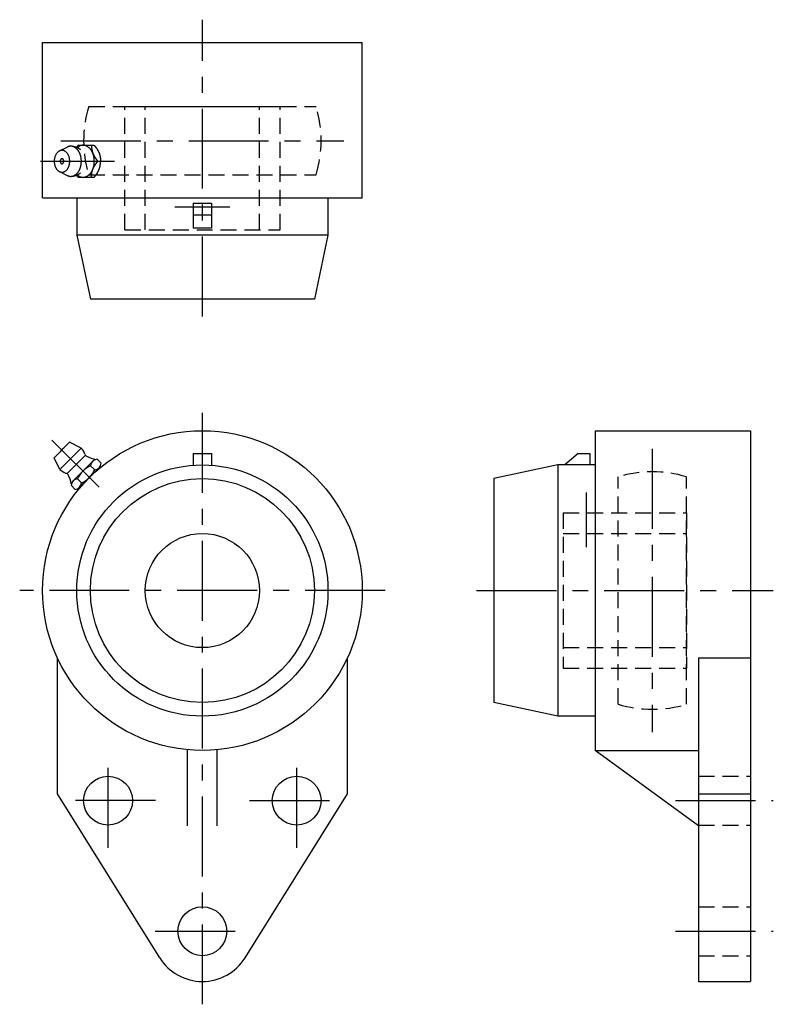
# Model space of a CAD drawing. Extents: x -40 to 125, y -91 to 125.
import ezdxf

# ---------------------------------------------------------------- set-up
doc = ezdxf.new("R2010")
doc.units = 0
doc.header["$LTSCALE"] = 14
doc.header["$MEASUREMENT"] = 0
doc.linetypes.add('CENTER', pattern=[2, 1.25, -0.25, 0.25, -0.25])
doc.linetypes.add('HIDDEN', pattern=[0.375, 0.25, -0.125])
doc.layers.get('0').update_dxf_attribs({"linetype": 'CONTINUOUS'})
doc.layers.add('CENTER', color=1, linetype='CENTER')
doc.layers.add('HIDDEN', color=3, linetype='HIDDEN')

msp = doc.modelspace()

# ---------------------------------------------------------------- linework, layer by layer
for p, q in [((-35, 120), (35, 120)), ((-35, 86), (-35, 120)), ((35, 86), (35, 120)), ((-31.3, 96.26), (-29.61, 97.11)), ((-27.19, 97.5), (-27.54, 97.04)), ((-27.19, 97.5), (-23.68, 97.5)), ((-22.9, 94), (-22.25, 94)), ((-31.3, 91.74), (-29.61, 90.89)), ((-27.19, 90.5), (-27.54, 90.96)), ((-27.19, 90.5), (-23.68, 90.5)), ((-35, 86), (35, 86)), ((-27.5, 86), (-27.5, 77.8)), ((-2, 84.8), (-2, 79.32)), ((-2, 84.8), (2, 84.8)), ((2, 84.8), (2, 79.32)), ((27.5, 86), (27.5, 77.8)), ((-2, 82.3), (2, 82.3)), ((27.5, 77.8), (-27.5, 77.8)), ((-27.5, 77.8), (-24.52, 63.8)), ((2, 79.32), (-2, 79.32)), ((27.5, 77.8), (24.52, 63.8)), ((24.52, 63.8), (-24.52, 63.8)), ((86, 35), (120, 35)), ((86, 35), (86, -35)), ((120, 35), (120, -85.6)), ((-32.46, 29.06), (-29.06, 32.46)), ((-26.52, 31.18), (-29.06, 32.46)), ((-31.18, 26.52), (-26.52, 31.18)), ((-31.18, 26.52), (-32.46, 29.06)), ((-25.64, 29.59), (-29.59, 25.64)), ((-28.31, 24.02), (-24.02, 28.31)), ((-23.04, 28.76), (-22.15, 27.87)), ((-2, 30), (-2, 27.43)), ((-2, 30), (2, 30)), ((2, 30), (2, 27.43)), ((82.3, 30), (79.32, 27.5)), ((82.3, 30), (84.8, 30)), ((84.8, 30), (84.8, 27.5)), ((-22.61, 26.89), (-26.89, 22.61)), ((-24.47, 27.33), (-23.58, 26.44)), ((77.8, 27.5), (63.8, 24.52)), ((86, 27.5), (77.8, 27.5)), ((77.8, 27.5), (77.8, -27.5)), ((-27.33, 24.47), (-26.44, 23.58)), ((63.8, 24.52), (63.8, -24.52)), ((-27.87, 22.15), (-28.76, 23.04)), ((-31.75, -44.5), (-31.75, -14.73)), ((31.75, -44.5), (31.75, -14.73)), ((108.6, -14.73), (108.6, -85.6)), ((108.6, -14.73), (120, -14.73)), ((77.8, -27.5), (63.8, -24.52)), ((86, -27.5), (77.8, -27.5)), ((-3.25, -51.5), (-3.25, -34.85)), ((3.25, -51.5), (3.25, -34.85)), ((86, -35), (108.6, -35)), ((108.6, -51.5), (86, -35)), ((-9.33, -80.42), (-31.75, -44.5)), ((9.33, -80.42), (31.75, -44.5)), ((108.6, -44.5), (120, -44.5)), ((108.6, -85.6), (120, -85.6))]:
    msp.add_line(p, q)
for points in [[(-29.61, 90.89, 0), (-29.54, 90.86, 0), (-29.47, 90.83, 0), (-29.41, 90.8, 0), (-29.34, 90.78, 0), (-29.27, 90.76, 0), (-29.2, 90.74, 0), (-29.13, 90.73, 0), (-29.06, 90.72, 0), (-29, 90.71, 0), (-28.93, 90.7, 0), (-28.86, 90.7, 0), (-28.79, 90.7, 0), (-28.72, 90.7, 0), (-28.65, 90.71, 0), (-28.58, 90.72, 0), (-28.51, 90.73, 0), (-28.44, 90.75, 0), (-28.37, 90.76, 0), (-28.3, 90.78, 0), (-28.24, 90.81, 0), (-28.17, 90.84, 0), (-28.1, 90.86, 0), (-28.04, 90.9, 0), (-27.97, 90.93, 0), (-27.91, 90.97, 0), (-27.84, 91.01, 0), (-27.78, 91.05, 0), (-27.72, 91.1, 0), (-27.66, 91.15, 0), (-27.6, 91.2, 0), (-27.54, 91.25, 0), (-27.48, 91.31, 0), (-27.43, 91.36, 0), (-27.37, 91.42, 0), (-27.32, 91.49, 0), (-27.27, 91.55, 0), (-27.21, 91.62, 0), (-27.16, 91.69, 0), (-27.12, 91.76, 0), (-27.07, 91.83, 0), (-27.02, 91.91, 0), (-26.98, 91.99, 0), (-26.94, 92.06, 0), (-26.9, 92.14, 0), (-26.86, 92.23, 0), (-26.83, 92.31, 0), (-26.79, 92.4, 0), (-26.76, 92.48, 0), (-26.73, 92.57, 0), (-26.7, 92.66, 0), (-26.67, 92.75, 0), (-26.64, 92.84, 0), (-26.62, 92.94, 0), (-26.6, 93.03, 0), (-26.58, 93.12, 0), (-26.56, 93.22, 0), (-26.55, 93.32, 0), (-26.53, 93.41, 0), (-26.52, 93.51, 0), (-26.51, 93.61, 0), (-26.51, 93.7, 0), (-26.5, 93.8, 0), (-26.5, 93.9, 0), (-26.5, 94, 0), (-26.5, 94.1, 0), (-26.5, 94.2, 0), (-26.51, 94.3, 0), (-26.51, 94.39, 0), (-26.52, 94.49, 0), (-26.53, 94.59, 0), (-26.55, 94.68, 0), (-26.56, 94.78, 0), (-26.58, 94.88, 0), (-26.6, 94.97, 0), (-26.62, 95.06, 0), (-26.64, 95.16, 0), (-26.67, 95.25, 0), (-26.7, 95.34, 0), (-26.73, 95.43, 0), (-26.76, 95.52, 0), (-26.79, 95.6, 0), (-26.83, 95.69, 0), (-26.86, 95.77, 0), (-26.9, 95.86, 0), (-26.94, 95.94, 0), (-26.98, 96.01, 0), (-27.02, 96.09, 0), (-27.07, 96.17, 0), (-27.12, 96.24, 0), (-27.16, 96.31, 0), (-27.21, 96.38, 0), (-27.27, 96.45, 0), (-27.32, 96.51, 0), (-27.37, 96.58, 0), (-27.43, 96.64, 0), (-27.48, 96.69, 0), (-27.54, 96.75, 0), (-27.6, 96.8, 0), (-27.66, 96.85, 0), (-27.72, 96.9, 0), (-27.78, 96.95, 0), (-27.84, 96.99, 0), (-27.91, 97.03, 0), (-27.97, 97.07, 0), (-28.04, 97.1, 0), (-28.1, 97.14, 0), (-28.17, 97.16, 0), (-28.24, 97.19, 0), (-28.3, 97.22, 0), (-28.37, 97.24, 0), (-28.44, 97.25, 0), (-28.51, 97.27, 0), (-28.58, 97.28, 0), (-28.65, 97.29, 0), (-28.72, 97.3, 0), (-28.79, 97.3, 0), (-28.86, 97.3, 0), (-28.93, 97.3, 0), (-29, 97.29, 0), (-29.06, 97.28, 0), (-29.13, 97.27, 0), (-29.2, 97.26, 0), (-29.27, 97.24, 0), (-29.34, 97.22, 0), (-29.41, 97.2, 0), (-29.47, 97.17, 0), (-29.54, 97.14, 0), (-29.61, 97.11, 0)], [(-27.43, 91.01, 0), (-27.36, 90.95, 0), (-27.29, 90.9, 0), (-27.21, 90.85, 0), (-27.14, 90.8, 0), (-27.06, 90.75, 0), (-26.99, 90.71, 0), (-26.91, 90.67, 0), (-26.83, 90.64, 0), (-26.75, 90.61, 0), (-26.67, 90.58, 0), (-26.59, 90.56, 0), (-26.51, 90.54, 0), (-26.43, 90.52, 0), (-26.35, 90.51, 0), (-26.27, 90.5, 0), (-26.19, 90.5, 0), (-26.1, 90.5, 0), (-26.02, 90.5, 0), (-25.94, 90.51, 0), (-25.86, 90.52, 0), (-25.78, 90.54, 0), (-25.7, 90.56, 0), (-25.62, 90.58, 0), (-25.54, 90.61, 0), (-25.46, 90.64, 0), (-25.38, 90.67, 0), (-25.3, 90.71, 0), (-25.23, 90.75, 0), (-25.15, 90.79, 0), (-25.08, 90.84, 0), (-25, 90.89, 0), (-24.93, 90.95, 0), (-24.86, 91.01, 0), (-24.79, 91.07, 0), (-24.72, 91.13, 0), (-24.66, 91.2, 0), (-24.59, 91.27, 0), (-24.53, 91.35, 0), (-24.47, 91.42, 0), (-24.41, 91.5, 0), (-24.35, 91.59, 0), (-24.3, 91.67, 0), (-24.24, 91.76, 0), (-24.19, 91.85, 0), (-24.14, 91.94, 0), (-24.09, 92.04, 0), (-24.05, 92.13, 0), (-24.01, 92.23, 0), (-23.97, 92.33, 0), (-23.93, 92.44, 0), (-23.89, 92.54, 0), (-23.86, 92.65, 0), (-23.83, 92.75, 0), (-23.8, 92.86, 0), (-23.78, 92.97, 0), (-23.75, 93.08, 0), (-23.73, 93.2, 0), (-23.72, 93.31, 0), (-23.7, 93.42, 0), (-23.69, 93.54, 0), (-23.68, 93.65, 0), (-23.67, 93.77, 0), (-23.67, 93.88, 0), (-23.67, 94, 0), (-23.67, 94.12, 0), (-23.67, 94.23, 0), (-23.68, 94.35, 0), (-23.69, 94.46, 0), (-23.7, 94.58, 0), (-23.72, 94.69, 0), (-23.73, 94.8, 0), (-23.75, 94.92, 0), (-23.78, 95.03, 0), (-23.8, 95.14, 0), (-23.83, 95.25, 0), (-23.86, 95.35, 0), (-23.89, 95.46, 0), (-23.93, 95.56, 0), (-23.97, 95.67, 0), (-24.01, 95.77, 0), (-24.05, 95.87, 0), (-24.09, 95.96, 0), (-24.14, 96.06, 0), (-24.19, 96.15, 0), (-24.24, 96.24, 0), (-24.3, 96.33, 0), (-24.35, 96.41, 0), (-24.41, 96.5, 0), (-24.47, 96.58, 0), (-24.53, 96.65, 0), (-24.59, 96.73, 0), (-24.66, 96.8, 0), (-24.72, 96.87, 0), (-24.79, 96.93, 0), (-24.86, 96.99, 0), (-24.93, 97.05, 0), (-25, 97.11, 0), (-25.08, 97.16, 0), (-25.15, 97.21, 0), (-25.23, 97.25, 0), (-25.3, 97.29, 0), (-25.38, 97.33, 0), (-25.46, 97.36, 0), (-25.54, 97.39, 0), (-25.62, 97.42, 0), (-25.7, 97.44, 0), (-25.78, 97.46, 0), (-25.86, 97.48, 0), (-25.94, 97.49, 0), (-26.02, 97.5, 0), (-26.1, 97.5, 0), (-26.19, 97.5, 0), (-26.27, 97.5, 0), (-26.35, 97.49, 0), (-26.43, 97.48, 0), (-26.51, 97.46, 0), (-26.59, 97.44, 0), (-26.67, 97.42, 0), (-26.75, 97.39, 0), (-26.83, 97.36, 0), (-26.91, 97.33, 0), (-26.99, 97.29, 0), (-27.06, 97.25, 0), (-27.14, 97.2, 0), (-27.21, 97.15, 0), (-27.29, 97.1, 0), (-27.36, 97.05, 0), (-27.43, 96.99, 0)], [(-24.33, 97.5, 0), (-24.33, 97.48, 0), (-24.33, 97.45, 0), (-24.32, 97.43, 0), (-24.32, 97.4, 0), (-24.32, 97.38, 0), (-24.31, 97.35, 0), (-24.31, 97.33, 0), (-24.31, 97.3, 0), (-24.31, 97.28, 0), (-24.3, 97.25, 0), (-24.3, 97.23, 0), (-24.3, 97.21, 0), (-24.29, 97.18, 0), (-24.29, 97.16, 0), (-24.29, 97.13, 0), (-24.28, 97.11, 0), (-24.28, 97.08, 0), (-24.28, 97.06, 0), (-24.27, 97.03, 0), (-24.27, 97.01, 0), (-24.27, 96.99, 0), (-24.27, 96.96, 0), (-24.26, 96.94, 0), (-24.26, 96.91, 0), (-24.25, 96.89, 0), (-24.25, 96.86, 0), (-24.25, 96.84, 0), (-24.24, 96.82, 0), (-24.24, 96.79, 0), (-24.24, 96.77, 0), (-24.23, 96.74, 0), (-24.23, 96.72, 0), (-24.23, 96.7, 0), (-24.22, 96.67, 0), (-24.22, 96.65, 0), (-24.21, 96.62, 0), (-24.21, 96.6, 0), (-24.21, 96.58, 0), (-24.2, 96.55, 0), (-24.2, 96.53, 0), (-24.19, 96.5, 0), (-24.19, 96.48, 0), (-24.18, 96.46, 0), (-24.18, 96.43, 0), (-24.17, 96.41, 0), (-24.17, 96.38, 0), (-24.16, 96.36, 0), (-24.16, 96.34, 0), (-24.15, 96.31, 0), (-24.15, 96.29, 0), (-24.14, 96.27, 0), (-24.14, 96.24, 0), (-24.13, 96.22, 0), (-24.13, 96.2, 0), (-24.12, 96.17, 0), (-24.12, 96.15, 0), (-24.11, 96.13, 0), (-24.1, 96.1, 0), (-24.1, 96.08, 0), (-24.09, 96.06, 0), (-24.08, 96.03, 0), (-24.08, 96.01, 0), (-24.07, 95.99, 0), (-24.06, 95.97, 0), (-24.06, 95.94, 0), (-24.05, 95.92, 0), (-24.04, 95.9, 0), (-24.04, 95.87, 0), (-24.03, 95.85, 0), (-24.02, 95.83, 0), (-24.01, 95.81, 0), (-24.01, 95.78, 0), (-24, 95.76, 0), (-23.99, 95.74, 0), (-23.98, 95.72, 0), (-23.97, 95.69, 0), (-23.96, 95.67, 0), (-23.96, 95.65, 0), (-23.95, 95.63, 0), (-23.94, 95.61, 0), (-23.93, 95.58, 0), (-23.92, 95.56, 0), (-23.91, 95.54, 0), (-23.9, 95.52, 0), (-23.89, 95.5, 0), (-23.88, 95.48, 0), (-23.87, 95.45, 0), (-23.86, 95.43, 0), (-23.85, 95.41, 0), (-23.84, 95.39, 0), (-23.83, 95.37, 0), (-23.82, 95.35, 0), (-23.81, 95.33, 0), (-23.8, 95.3, 0), (-23.79, 95.28, 0), (-23.77, 95.26, 0), (-23.76, 95.24, 0), (-23.75, 95.22, 0), (-23.74, 95.2, 0), (-23.73, 95.18, 0), (-23.72, 95.16, 0), (-23.7, 95.14, 0), (-23.69, 95.12, 0), (-23.68, 95.09, 0), (-23.67, 95.07, 0), (-23.66, 95.05, 0), (-23.64, 95.03, 0), (-23.63, 95.01, 0), (-23.62, 94.99, 0), (-23.61, 94.97, 0), (-23.59, 94.95, 0), (-23.58, 94.93, 0), (-23.57, 94.91, 0), (-23.55, 94.89, 0), (-23.54, 94.87, 0), (-23.53, 94.85, 0), (-23.51, 94.83, 0), (-23.5, 94.81, 0), (-23.49, 94.79, 0), (-23.47, 94.77, 0), (-23.46, 94.75, 0), (-23.45, 94.73, 0), (-23.43, 94.71, 0), (-23.42, 94.69, 0), (-23.4, 94.67, 0), (-23.39, 94.65, 0), (-23.38, 94.63, 0), (-23.36, 94.61, 0), (-23.35, 94.59, 0), (-23.33, 94.57, 0), (-23.32, 94.55, 0), (-23.3, 94.53, 0), (-23.29, 94.51, 0), (-23.28, 94.49, 0), (-23.26, 94.47, 0), (-23.25, 94.45, 0), (-23.23, 94.43, 0), (-23.22, 94.41, 0), (-23.2, 94.39, 0), (-23.19, 94.37, 0), (-23.17, 94.35, 0), (-23.16, 94.33, 0), (-23.14, 94.31, 0), (-23.13, 94.29, 0), (-23.11, 94.27, 0), (-23.1, 94.25, 0), (-23.08, 94.23, 0), (-23.07, 94.21, 0), (-23.05, 94.2, 0), (-23.04, 94.18, 0), (-23.02, 94.16, 0), (-23.01, 94.14, 0), (-22.99, 94.12, 0), (-22.98, 94.1, 0), (-22.96, 94.08, 0), (-22.95, 94.06, 0), (-22.93, 94.04, 0), (-22.92, 94.02, 0), (-22.9, 94, 0)], [(-23.68, 97.5, 0), (-23.67, 97.48, 0), (-23.65, 97.46, 0), (-23.64, 97.44, 0), (-23.62, 97.42, 0), (-23.61, 97.4, 0), (-23.59, 97.38, 0), (-23.58, 97.36, 0), (-23.56, 97.34, 0), (-23.55, 97.32, 0), (-23.53, 97.3, 0), (-23.52, 97.29, 0), (-23.5, 97.27, 0), (-23.49, 97.25, 0), (-23.47, 97.23, 0), (-23.46, 97.21, 0), (-23.44, 97.19, 0), (-23.43, 97.17, 0), (-23.41, 97.15, 0), (-23.4, 97.13, 0), (-23.38, 97.11, 0), (-23.37, 97.09, 0), (-23.35, 97.07, 0), (-23.34, 97.05, 0), (-23.32, 97.03, 0), (-23.31, 97.01, 0), (-23.29, 96.99, 0), (-23.28, 96.97, 0), (-23.27, 96.95, 0), (-23.25, 96.93, 0), (-23.24, 96.91, 0), (-23.22, 96.89, 0), (-23.21, 96.87, 0), (-23.19, 96.85, 0), (-23.18, 96.83, 0), (-23.17, 96.81, 0), (-23.15, 96.79, 0), (-23.14, 96.77, 0), (-23.12, 96.75, 0), (-23.11, 96.73, 0), (-23.1, 96.71, 0), (-23.08, 96.69, 0), (-23.07, 96.67, 0), (-23.06, 96.65, 0), (-23.04, 96.63, 0), (-23.03, 96.61, 0), (-23.02, 96.59, 0), (-23, 96.57, 0), (-22.99, 96.55, 0), (-22.98, 96.53, 0), (-22.97, 96.51, 0), (-22.95, 96.49, 0), (-22.94, 96.47, 0), (-22.93, 96.45, 0), (-22.92, 96.43, 0), (-22.9, 96.41, 0), (-22.89, 96.38, 0), (-22.88, 96.36, 0), (-22.87, 96.34, 0), (-22.86, 96.32, 0), (-22.84, 96.3, 0), (-22.83, 96.28, 0), (-22.82, 96.26, 0), (-22.81, 96.24, 0), (-22.8, 96.22, 0), (-22.79, 96.2, 0), (-22.78, 96.17, 0), (-22.77, 96.15, 0), (-22.75, 96.13, 0), (-22.74, 96.11, 0), (-22.73, 96.09, 0), (-22.72, 96.07, 0), (-22.71, 96.05, 0), (-22.7, 96.02, 0), (-22.69, 96, 0), (-22.68, 95.98, 0), (-22.67, 95.96, 0), (-22.66, 95.94, 0), (-22.66, 95.92, 0), (-22.65, 95.89, 0), (-22.64, 95.87, 0), (-22.63, 95.85, 0), (-22.62, 95.83, 0), (-22.61, 95.81, 0), (-22.6, 95.78, 0), (-22.59, 95.76, 0), (-22.59, 95.74, 0), (-22.58, 95.72, 0), (-22.57, 95.69, 0), (-22.56, 95.67, 0), (-22.56, 95.65, 0), (-22.55, 95.63, 0), (-22.54, 95.6, 0), (-22.53, 95.58, 0), (-22.53, 95.56, 0), (-22.52, 95.53, 0), (-22.51, 95.51, 0), (-22.51, 95.49, 0), (-22.5, 95.47, 0), (-22.49, 95.44, 0), (-22.49, 95.42, 0), (-22.48, 95.4, 0), (-22.48, 95.37, 0), (-22.47, 95.35, 0), (-22.46, 95.33, 0), (-22.46, 95.3, 0), (-22.45, 95.28, 0), (-22.45, 95.26, 0), (-22.44, 95.23, 0), (-22.44, 95.21, 0), (-22.43, 95.19, 0), (-22.43, 95.16, 0), (-22.42, 95.14, 0), (-22.42, 95.12, 0), (-22.41, 95.09, 0), (-22.41, 95.07, 0), (-22.4, 95.04, 0), (-22.4, 95.02, 0), (-22.39, 95, 0), (-22.39, 94.97, 0), (-22.38, 94.95, 0), (-22.38, 94.92, 0), (-22.37, 94.9, 0), (-22.37, 94.88, 0), (-22.37, 94.85, 0), (-22.36, 94.83, 0), (-22.36, 94.8, 0), (-22.35, 94.78, 0), (-22.35, 94.76, 0), (-22.35, 94.73, 0), (-22.34, 94.71, 0), (-22.34, 94.68, 0), (-22.34, 94.66, 0), (-22.33, 94.64, 0), (-22.33, 94.61, 0), (-22.33, 94.59, 0), (-22.32, 94.56, 0), (-22.32, 94.54, 0), (-22.32, 94.51, 0), (-22.31, 94.49, 0), (-22.31, 94.47, 0), (-22.31, 94.44, 0), (-22.3, 94.42, 0), (-22.3, 94.39, 0), (-22.3, 94.37, 0), (-22.29, 94.34, 0), (-22.29, 94.32, 0), (-22.29, 94.29, 0), (-22.29, 94.27, 0), (-22.28, 94.25, 0), (-22.28, 94.22, 0), (-22.28, 94.2, 0), (-22.27, 94.17, 0), (-22.27, 94.15, 0), (-22.27, 94.12, 0), (-22.26, 94.1, 0), (-22.26, 94.07, 0), (-22.26, 94.05, 0), (-22.26, 94.02, 0), (-22.25, 94, 0)], [(-30.74, 91.6, 0), (-30.66, 91.6, 0), (-30.57, 91.61, 0), (-30.49, 91.63, 0), (-30.41, 91.65, 0), (-30.33, 91.67, 0), (-30.25, 91.7, 0), (-30.17, 91.74, 0), (-30.09, 91.78, 0), (-30.01, 91.83, 0), (-29.94, 91.88, 0), (-29.87, 91.94, 0), (-29.8, 92, 0), (-29.73, 92.07, 0), (-29.66, 92.14, 0), (-29.6, 92.22, 0), (-29.54, 92.3, 0), (-29.48, 92.39, 0), (-29.43, 92.48, 0), (-29.38, 92.57, 0), (-29.33, 92.67, 0), (-29.28, 92.77, 0), (-29.24, 92.87, 0), (-29.2, 92.97, 0), (-29.17, 93.08, 0), (-29.14, 93.19, 0), (-29.11, 93.3, 0), (-29.09, 93.42, 0), (-29.07, 93.53, 0), (-29.06, 93.65, 0), (-29.05, 93.76, 0), (-29.04, 93.88, 0), (-29.04, 94, 0), (-29.04, 94.12, 0), (-29.05, 94.24, 0), (-29.06, 94.35, 0), (-29.07, 94.47, 0), (-29.09, 94.58, 0), (-29.11, 94.7, 0), (-29.14, 94.81, 0), (-29.17, 94.92, 0), (-29.2, 95.03, 0), (-29.24, 95.13, 0), (-29.28, 95.23, 0), (-29.33, 95.33, 0), (-29.38, 95.43, 0), (-29.43, 95.52, 0), (-29.48, 95.61, 0), (-29.54, 95.7, 0), (-29.6, 95.78, 0), (-29.66, 95.86, 0), (-29.73, 95.93, 0), (-29.8, 96, 0), (-29.87, 96.06, 0), (-29.94, 96.12, 0), (-30.01, 96.17, 0), (-30.09, 96.22, 0), (-30.17, 96.26, 0), (-30.25, 96.3, 0), (-30.33, 96.33, 0), (-30.41, 96.35, 0), (-30.49, 96.37, 0), (-30.57, 96.39, 0), (-30.66, 96.4, 0), (-30.74, 96.4, 0), (-30.82, 96.4, 0), (-30.91, 96.39, 0), (-30.99, 96.37, 0), (-31.07, 96.35, 0), (-31.15, 96.33, 0), (-31.23, 96.3, 0), (-31.31, 96.26, 0), (-31.39, 96.22, 0), (-31.46, 96.17, 0), (-31.54, 96.12, 0), (-31.61, 96.06, 0), (-31.68, 96, 0), (-31.75, 95.93, 0), (-31.82, 95.86, 0), (-31.88, 95.78, 0), (-31.94, 95.7, 0), (-32, 95.61, 0), (-32.05, 95.52, 0), (-32.1, 95.43, 0), (-32.15, 95.33, 0), (-32.19, 95.23, 0), (-32.24, 95.13, 0), (-32.27, 95.03, 0), (-32.31, 94.92, 0), (-32.34, 94.81, 0), (-32.36, 94.7, 0), (-32.39, 94.58, 0), (-32.4, 94.47, 0), (-32.42, 94.35, 0), (-32.43, 94.24, 0), (-32.43, 94.12, 0), (-32.44, 94, 0), (-32.43, 93.88, 0), (-32.43, 93.76, 0), (-32.42, 93.65, 0), (-32.4, 93.53, 0), (-32.39, 93.42, 0), (-32.36, 93.3, 0), (-32.34, 93.19, 0), (-32.31, 93.08, 0), (-32.27, 92.97, 0), (-32.24, 92.87, 0), (-32.19, 92.77, 0), (-32.15, 92.67, 0), (-32.1, 92.57, 0), (-32.05, 92.48, 0), (-32, 92.39, 0), (-31.94, 92.3, 0), (-31.88, 92.22, 0), (-31.82, 92.14, 0), (-31.75, 92.07, 0), (-31.68, 92, 0), (-31.61, 91.94, 0), (-31.54, 91.88, 0), (-31.46, 91.83, 0), (-31.39, 91.78, 0), (-31.31, 91.74, 0), (-31.23, 91.7, 0), (-31.15, 91.67, 0), (-31.07, 91.65, 0), (-30.99, 91.63, 0), (-30.91, 91.61, 0), (-30.82, 91.6, 0), (-30.74, 91.6, 0)], [(-30.74, 93.45, 0), (-30.72, 93.45, 0), (-30.7, 93.45, 0), (-30.68, 93.45, 0), (-30.66, 93.46, 0), (-30.64, 93.46, 0), (-30.63, 93.47, 0), (-30.61, 93.48, 0), (-30.59, 93.49, 0), (-30.57, 93.5, 0), (-30.55, 93.51, 0), (-30.54, 93.52, 0), (-30.52, 93.54, 0), (-30.51, 93.55, 0), (-30.49, 93.57, 0), (-30.48, 93.59, 0), (-30.46, 93.61, 0), (-30.45, 93.63, 0), (-30.44, 93.65, 0), (-30.42, 93.67, 0), (-30.41, 93.69, 0), (-30.4, 93.71, 0), (-30.39, 93.74, 0), (-30.38, 93.76, 0), (-30.38, 93.79, 0), (-30.37, 93.81, 0), (-30.36, 93.84, 0), (-30.36, 93.87, 0), (-30.35, 93.89, 0), (-30.35, 93.92, 0), (-30.35, 93.95, 0), (-30.35, 93.97, 0), (-30.35, 94, 0), (-30.35, 94.03, 0), (-30.35, 94.05, 0), (-30.35, 94.08, 0), (-30.35, 94.11, 0), (-30.36, 94.13, 0), (-30.36, 94.16, 0), (-30.37, 94.19, 0), (-30.38, 94.21, 0), (-30.38, 94.24, 0), (-30.39, 94.26, 0), (-30.4, 94.29, 0), (-30.41, 94.31, 0), (-30.42, 94.33, 0), (-30.44, 94.35, 0), (-30.45, 94.37, 0), (-30.46, 94.39, 0), (-30.48, 94.41, 0), (-30.49, 94.43, 0), (-30.51, 94.45, 0), (-30.52, 94.46, 0), (-30.54, 94.48, 0), (-30.55, 94.49, 0), (-30.57, 94.5, 0), (-30.59, 94.51, 0), (-30.61, 94.52, 0), (-30.63, 94.53, 0), (-30.64, 94.54, 0), (-30.66, 94.54, 0), (-30.68, 94.55, 0), (-30.7, 94.55, 0), (-30.72, 94.55, 0), (-30.74, 94.55, 0), (-30.76, 94.55, 0), (-30.78, 94.55, 0), (-30.8, 94.55, 0), (-30.82, 94.54, 0), (-30.83, 94.54, 0), (-30.85, 94.53, 0), (-30.87, 94.52, 0), (-30.89, 94.51, 0), (-30.91, 94.5, 0), (-30.92, 94.49, 0), (-30.94, 94.48, 0), (-30.96, 94.46, 0), (-30.97, 94.45, 0), (-30.99, 94.43, 0), (-31, 94.41, 0), (-31.02, 94.39, 0), (-31.03, 94.37, 0), (-31.04, 94.35, 0), (-31.05, 94.33, 0), (-31.06, 94.31, 0), (-31.08, 94.29, 0), (-31.08, 94.26, 0), (-31.09, 94.24, 0), (-31.1, 94.21, 0), (-31.11, 94.19, 0), (-31.11, 94.16, 0), (-31.12, 94.13, 0), (-31.12, 94.11, 0), (-31.13, 94.08, 0), (-31.13, 94.05, 0), (-31.13, 94.03, 0), (-31.13, 94, 0), (-31.13, 93.97, 0), (-31.13, 93.95, 0), (-31.13, 93.92, 0), (-31.12, 93.89, 0), (-31.12, 93.87, 0), (-31.11, 93.84, 0), (-31.11, 93.81, 0), (-31.1, 93.79, 0), (-31.09, 93.76, 0), (-31.08, 93.74, 0), (-31.08, 93.71, 0), (-31.06, 93.69, 0), (-31.05, 93.67, 0), (-31.04, 93.65, 0), (-31.03, 93.63, 0), (-31.02, 93.61, 0), (-31, 93.59, 0), (-30.99, 93.57, 0), (-30.97, 93.55, 0), (-30.96, 93.54, 0), (-30.94, 93.52, 0), (-30.92, 93.51, 0), (-30.91, 93.5, 0), (-30.89, 93.49, 0), (-30.87, 93.48, 0), (-30.85, 93.47, 0), (-30.83, 93.46, 0), (-30.82, 93.46, 0), (-30.8, 93.45, 0), (-30.78, 93.45, 0), (-30.76, 93.45, 0), (-30.74, 93.45, 0)], [(-24.33, 90.5, 0), (-24.33, 90.52, 0), (-24.33, 90.55, 0), (-24.32, 90.57, 0), (-24.32, 90.6, 0), (-24.32, 90.62, 0), (-24.31, 90.65, 0), (-24.31, 90.67, 0), (-24.31, 90.7, 0), (-24.31, 90.72, 0), (-24.3, 90.75, 0), (-24.3, 90.77, 0), (-24.3, 90.79, 0), (-24.29, 90.82, 0), (-24.29, 90.84, 0), (-24.29, 90.87, 0), (-24.28, 90.89, 0), (-24.28, 90.92, 0), (-24.28, 90.94, 0), (-24.27, 90.97, 0), (-24.27, 90.99, 0), (-24.27, 91.01, 0), (-24.27, 91.04, 0), (-24.26, 91.06, 0), (-24.26, 91.09, 0), (-24.25, 91.11, 0), (-24.25, 91.14, 0), (-24.25, 91.16, 0), (-24.24, 91.18, 0), (-24.24, 91.21, 0), (-24.24, 91.23, 0), (-24.23, 91.26, 0), (-24.23, 91.28, 0), (-24.23, 91.3, 0), (-24.22, 91.33, 0), (-24.22, 91.35, 0), (-24.21, 91.38, 0), (-24.21, 91.4, 0), (-24.21, 91.42, 0), (-24.2, 91.45, 0), (-24.2, 91.47, 0), (-24.19, 91.5, 0), (-24.19, 91.52, 0), (-24.18, 91.54, 0), (-24.18, 91.57, 0), (-24.17, 91.59, 0), (-24.17, 91.62, 0), (-24.16, 91.64, 0), (-24.16, 91.66, 0), (-24.15, 91.69, 0), (-24.15, 91.71, 0), (-24.14, 91.73, 0), (-24.14, 91.76, 0), (-24.13, 91.78, 0), (-24.13, 91.8, 0), (-24.12, 91.83, 0), (-24.12, 91.85, 0), (-24.11, 91.87, 0), (-24.1, 91.9, 0), (-24.1, 91.92, 0), (-24.09, 91.94, 0), (-24.08, 91.97, 0), (-24.08, 91.99, 0), (-24.07, 92.01, 0), (-24.06, 92.03, 0), (-24.06, 92.06, 0), (-24.05, 92.08, 0), (-24.04, 92.1, 0), (-24.04, 92.13, 0), (-24.03, 92.15, 0), (-24.02, 92.17, 0), (-24.01, 92.19, 0), (-24.01, 92.22, 0), (-24, 92.24, 0), (-23.99, 92.26, 0), (-23.98, 92.28, 0), (-23.97, 92.31, 0), (-23.96, 92.33, 0), (-23.96, 92.35, 0), (-23.95, 92.37, 0), (-23.94, 92.39, 0), (-23.93, 92.42, 0), (-23.92, 92.44, 0), (-23.91, 92.46, 0), (-23.9, 92.48, 0), (-23.89, 92.5, 0), (-23.88, 92.52, 0), (-23.87, 92.55, 0), (-23.86, 92.57, 0), (-23.85, 92.59, 0), (-23.84, 92.61, 0), (-23.83, 92.63, 0), (-23.82, 92.65, 0), (-23.81, 92.67, 0), (-23.8, 92.7, 0), (-23.79, 92.72, 0), (-23.77, 92.74, 0), (-23.76, 92.76, 0), (-23.75, 92.78, 0), (-23.74, 92.8, 0), (-23.73, 92.82, 0), (-23.72, 92.84, 0), (-23.7, 92.86, 0), (-23.69, 92.88, 0), (-23.68, 92.91, 0), (-23.67, 92.93, 0), (-23.66, 92.95, 0), (-23.64, 92.97, 0), (-23.63, 92.99, 0), (-23.62, 93.01, 0), (-23.61, 93.03, 0), (-23.59, 93.05, 0), (-23.58, 93.07, 0), (-23.57, 93.09, 0), (-23.55, 93.11, 0), (-23.54, 93.13, 0), (-23.53, 93.15, 0), (-23.51, 93.17, 0), (-23.5, 93.19, 0), (-23.49, 93.21, 0), (-23.47, 93.23, 0), (-23.46, 93.25, 0), (-23.45, 93.27, 0), (-23.43, 93.29, 0), (-23.42, 93.31, 0), (-23.4, 93.33, 0), (-23.39, 93.35, 0), (-23.38, 93.37, 0), (-23.36, 93.39, 0), (-23.35, 93.41, 0), (-23.33, 93.43, 0), (-23.32, 93.45, 0), (-23.3, 93.47, 0), (-23.29, 93.49, 0), (-23.28, 93.51, 0), (-23.26, 93.53, 0), (-23.25, 93.55, 0), (-23.23, 93.57, 0), (-23.22, 93.59, 0), (-23.2, 93.61, 0), (-23.19, 93.63, 0), (-23.17, 93.65, 0), (-23.16, 93.67, 0), (-23.14, 93.69, 0), (-23.13, 93.71, 0), (-23.11, 93.73, 0), (-23.1, 93.75, 0), (-23.08, 93.77, 0), (-23.07, 93.79, 0), (-23.05, 93.8, 0), (-23.04, 93.82, 0), (-23.02, 93.84, 0), (-23.01, 93.86, 0), (-22.99, 93.88, 0), (-22.98, 93.9, 0), (-22.96, 93.92, 0), (-22.95, 93.94, 0), (-22.93, 93.96, 0), (-22.92, 93.98, 0), (-22.9, 94, 0)], [(-23.68, 90.5, 0), (-23.67, 90.52, 0), (-23.65, 90.54, 0), (-23.64, 90.56, 0), (-23.62, 90.58, 0), (-23.61, 90.6, 0), (-23.59, 90.62, 0), (-23.58, 90.64, 0), (-23.56, 90.66, 0), (-23.55, 90.68, 0), (-23.53, 90.7, 0), (-23.52, 90.71, 0), (-23.5, 90.73, 0), (-23.49, 90.75, 0), (-23.47, 90.77, 0), (-23.46, 90.79, 0), (-23.44, 90.81, 0), (-23.43, 90.83, 0), (-23.41, 90.85, 0), (-23.4, 90.87, 0), (-23.38, 90.89, 0), (-23.37, 90.91, 0), (-23.35, 90.93, 0), (-23.34, 90.95, 0), (-23.32, 90.97, 0), (-23.31, 90.99, 0), (-23.29, 91.01, 0), (-23.28, 91.03, 0), (-23.27, 91.05, 0), (-23.25, 91.07, 0), (-23.24, 91.09, 0), (-23.22, 91.11, 0), (-23.21, 91.13, 0), (-23.19, 91.15, 0), (-23.18, 91.17, 0), (-23.17, 91.19, 0), (-23.15, 91.21, 0), (-23.14, 91.23, 0), (-23.12, 91.25, 0), (-23.11, 91.27, 0), (-23.1, 91.29, 0), (-23.08, 91.31, 0), (-23.07, 91.33, 0), (-23.06, 91.35, 0), (-23.04, 91.37, 0), (-23.03, 91.39, 0), (-23.02, 91.41, 0), (-23, 91.43, 0), (-22.99, 91.45, 0), (-22.98, 91.47, 0), (-22.97, 91.49, 0), (-22.95, 91.51, 0), (-22.94, 91.53, 0), (-22.93, 91.55, 0), (-22.92, 91.57, 0), (-22.9, 91.59, 0), (-22.89, 91.62, 0), (-22.88, 91.64, 0), (-22.87, 91.66, 0), (-22.86, 91.68, 0), (-22.84, 91.7, 0), (-22.83, 91.72, 0), (-22.82, 91.74, 0), (-22.81, 91.76, 0), (-22.8, 91.78, 0), (-22.79, 91.8, 0), (-22.78, 91.83, 0), (-22.77, 91.85, 0), (-22.75, 91.87, 0), (-22.74, 91.89, 0), (-22.73, 91.91, 0), (-22.72, 91.93, 0), (-22.71, 91.95, 0), (-22.7, 91.98, 0), (-22.69, 92, 0), (-22.68, 92.02, 0), (-22.67, 92.04, 0), (-22.66, 92.06, 0), (-22.66, 92.08, 0), (-22.65, 92.11, 0), (-22.64, 92.13, 0), (-22.63, 92.15, 0), (-22.62, 92.17, 0), (-22.61, 92.19, 0), (-22.6, 92.22, 0), (-22.59, 92.24, 0), (-22.59, 92.26, 0), (-22.58, 92.28, 0), (-22.57, 92.31, 0), (-22.56, 92.33, 0), (-22.56, 92.35, 0), (-22.55, 92.37, 0), (-22.54, 92.4, 0), (-22.53, 92.42, 0), (-22.53, 92.44, 0), (-22.52, 92.47, 0), (-22.51, 92.49, 0), (-22.51, 92.51, 0), (-22.5, 92.53, 0), (-22.49, 92.56, 0), (-22.49, 92.58, 0), (-22.48, 92.6, 0), (-22.48, 92.63, 0), (-22.47, 92.65, 0), (-22.46, 92.67, 0), (-22.46, 92.7, 0), (-22.45, 92.72, 0), (-22.45, 92.74, 0), (-22.44, 92.77, 0), (-22.44, 92.79, 0), (-22.43, 92.81, 0), (-22.43, 92.84, 0), (-22.42, 92.86, 0), (-22.42, 92.88, 0), (-22.41, 92.91, 0), (-22.41, 92.93, 0), (-22.4, 92.96, 0), (-22.4, 92.98, 0), (-22.39, 93, 0), (-22.39, 93.03, 0), (-22.38, 93.05, 0), (-22.38, 93.08, 0), (-22.37, 93.1, 0), (-22.37, 93.12, 0), (-22.37, 93.15, 0), (-22.36, 93.17, 0), (-22.36, 93.2, 0), (-22.35, 93.22, 0), (-22.35, 93.24, 0), (-22.35, 93.27, 0), (-22.34, 93.29, 0), (-22.34, 93.32, 0), (-22.34, 93.34, 0), (-22.33, 93.36, 0), (-22.33, 93.39, 0), (-22.33, 93.41, 0), (-22.32, 93.44, 0), (-22.32, 93.46, 0), (-22.32, 93.49, 0), (-22.31, 93.51, 0), (-22.31, 93.53, 0), (-22.31, 93.56, 0), (-22.3, 93.58, 0), (-22.3, 93.61, 0), (-22.3, 93.63, 0), (-22.29, 93.66, 0), (-22.29, 93.68, 0), (-22.29, 93.71, 0), (-22.29, 93.73, 0), (-22.28, 93.75, 0), (-22.28, 93.78, 0), (-22.28, 93.8, 0), (-22.27, 93.83, 0), (-22.27, 93.85, 0), (-22.27, 93.88, 0), (-22.26, 93.9, 0), (-22.26, 93.93, 0), (-22.26, 93.95, 0), (-22.26, 93.98, 0), (-22.25, 94, 0)]]:
    msp.add_polyline3d(points)
for centre, radius in [((0, 0), 35), ((0, 0), 27.5), ((0, 0), 24.52), ((0, 0), 12.5), ((-20.65, -46), 5.35), ((20.65, -46), 5.35), ((0, -74.6), 5.35)]:
    msp.add_circle(centre, radius)
for centre, radius, start, end in [((-28.83, 94), 3.3, 49.2525, 90), ((-28.83, 94), 3.3, 270, 310.7475), ((-29.71, 29.71), 1.59, 114.555, 155.445), ((-28.85, 28.85), 3.3, 17.9467, 45), ((-24.95, 30.11), 0.8, 197.9467, 240.2157), ((-22.37, 34.63), 6, 240.2157, 260.6802), ((-22.91, 27.2), 1.56, 94.7398, 175.2602), ((-28.85, 28.85), 3.3, 225, 252.0533), ((-22.13, 22.13), 5.7, 114.2291, 155.7709), ((-28.78, 28.78), 5.7, 294.2291, 335.7709), ((-23.71, 28), 1.56, 274.7398, 355.2602), ((-30.11, 24.95), 0.8, 29.7843, 72.0533), ((-34.63, 22.37), 6, 9.3198, 29.7843), ((-27.2, 22.91), 1.56, 94.7398, 175.2602), ((-28, 23.71), 1.56, 274.7398, 355.2602), ((0, -74.6), 11, 211.9661, 328.0339)]:
    msp.add_arc(centre, radius, start, end)
at = {"layer": 'CENTER'}
for p, q in [((0, 60), (0, 125)), ((-31, 98.5), (31, 98.5)), ((-35.44, 94), (-19.27, 94)), ((-6, 84), (6, 84)), ((0, -90.6), (0, 40)), ((0, -90.6), (0, 40)), ((-22.63, 22.63), (-32.95, 32.95)), ((98.5, 31), (98.5, -31)), ((84, 21.5), (84, 9.5)), ((40, 0), (-40, 0)), ((40, 0), (-40, 0)), ((60, 0), (125, 0)), ((-20.65, -56.35), (-20.65, -35.65)), ((20.65, -56.35), (20.65, -35.65)), ((-10.3, -46), (-31, -46)), ((10.3, -46), (31, -46)), ((103.6, -46), (125, -46)), ((-10.35, -74.6), (10.35, -74.6)), ((103.6, -74.6), (125, -74.6))]:
    msp.add_line(p, q, dxfattribs=at)
at = {"layer": 'HIDDEN'}
for p, q in [((-24.89, 106), (24.89, 106)), ((-17, 79), (-17, 106)), ((-17, 106), (17, 106)), ((-12.5, 79), (-12.5, 106)), ((12.5, 79), (12.5, 106)), ((17, 79), (17, 106)), ((-24.89, 91), (24.89, 91)), ((-17, 79), (17, 79)), ((91, -24.89), (91, 24.89)), ((106, -24.89), (106, 24.89)), ((79, 17), (79, -17)), ((79, 17), (106, 17)), ((106, 17), (106, -17)), ((79, 12.5), (106, 12.5)), ((79, -12.5), (106, -12.5)), ((79, -17), (106, -17)), ((108.6, -40.65), (120, -40.65)), ((108.6, -51.35), (120, -51.35)), ((108.6, -69.25), (120, -69.25)), ((108.6, -79.95), (120, -79.95))]:
    msp.add_line(p, q, dxfattribs=at)
for centre, start, end in [((0, 98.5), 163.2341, 196.7659), ((0, 98.5), 343.2341, 16.7659), ((98.5, 0), 73.2341, 106.7659), ((98.5, 0), 253.2341, 286.7659)]:
    msp.add_arc(centre, 26, start, end, dxfattribs=at)

doc.saveas('drawing.dxf')
